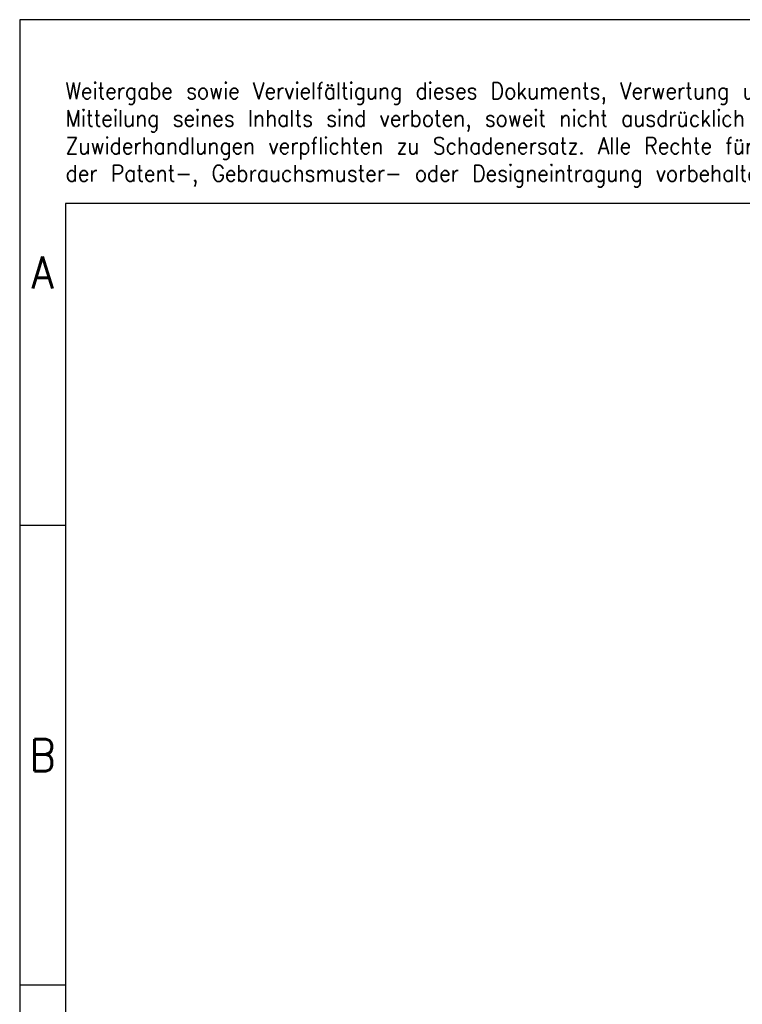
# Model space of a CAD drawing. Header units: millimetres. Extents: x -105 to 192, y -71 to 139.
# Tile 2 of 7: x -105 to -26, y 32 to 139. Entities that reach past the tile are written whole.
import ezdxf

# ---------------------------------------------------------------- set-up
doc = ezdxf.new("R2010")
doc.units = ezdxf.units.MM
doc.header["$LTSCALE"] = 1.5
doc.layers.add('1', color=7, linetype='CONTINUOUS')
doc.styles.add('CONVERTER_11', font='txt.shx', dxfattribs={"width": 0.9})

msp = doc.modelspace()

# ---------------------------------------------------------------- linework, layer by layer
at = {"layer": '1', "color": 2, "linetype": 'Continuous'}
for p, q in [((-104.916, 139.397), (-104.916, 84.397)), ((43.584, 139.397), (-104.916, 139.397)), ((-104.916, 84.397), (-104.916, 34.397)), ((-104.916, 84.397), (-99.916, 84.397)), ((-104.916, 34.397), (-104.916, -15.603)), ((-104.916, 34.397), (-99.916, 34.397))]:
    msp.add_line(p, q, dxfattribs=at)
at = {"layer": '1', "color": 6, "linetype": 'Continuous'}
for p, q in [((-99.916, 119.397), (-99.916, 84.397)), ((187.084, 119.397), (-99.916, 119.397)), ((-99.916, 84.397), (-99.916, 34.397)), ((-99.916, 34.397), (-99.916, -15.603))]:
    msp.add_line(p, q, dxfattribs=at)

# ---------------------------------------------------------------- texts
at = {"layer": '1', "color": 3, "insert": (-99.911, 121.188), "char_height": 1.8, "attachment_point": 7, "line_spacing_factor": 0.996399, "style": 'CONVERTER_11'}
msp.add_mtext('Weitergabe sowie Vervielfältigung dieses Dokuments, Verwertung und \\PMitteilung seines Inhalts sind verboten, soweit nicht ausdrücklich gestattet. \\PZuwiderhandlungen verpflichten zu Schadenersatz. Alle Rechte für den Fall\\Pder Patent-, Gebrauchsmuster- oder Designeintragung vorbehalten.', dxfattribs=at)
at = {"layer": '1', "color": 7, "char_height": 3.5, "attachment_point": 5, "line_spacing_factor": 1.20048, "style": 'CONVERTER_11'}
for s, insert in [('A', (-102.416, 111.897)), ('B', (-102.416, 59.397))]:
    msp.add_mtext(s, dxfattribs=dict(at, insert=insert))

doc.saveas('drawing.dxf')
